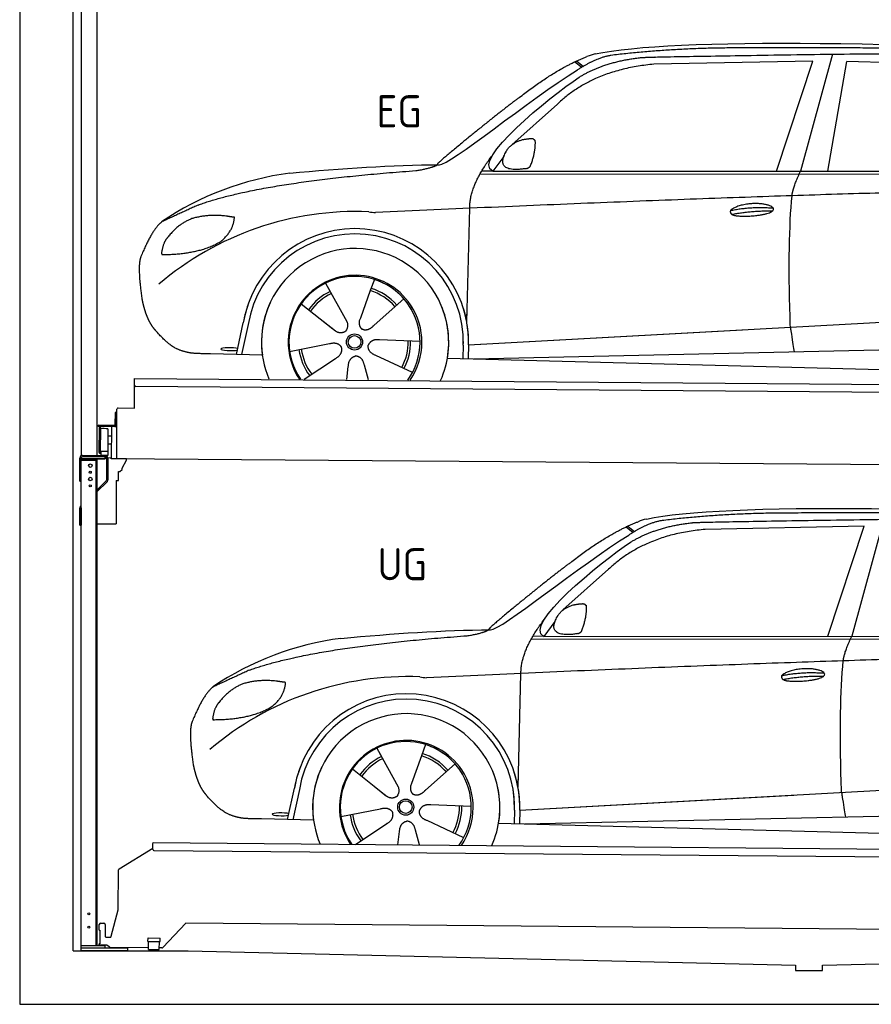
# Model space of a CAD drawing. Header units: millimetres. Extents: x -411 to 6777, y 0 to 6627.
# Tile 1 of 6: x 0 to 3183, y 0 to 3678. Entities that reach past the tile are written whole.
import ezdxf

# ---------------------------------------------------------------- set-up
doc = ezdxf.new("R2010")
doc.units = ezdxf.units.MM
for name, color, linetype, lineweight in [('car', 10, 'Continuous', 25), ('Gebäude', 7, 'Continuous', 25), ('Logo', 7, 'Continuous', 25), ('Plattform', 7, 'Continuous', 25), ('Sichtbare Kanten(DIN)', 7, 'Continuous', 25), ('Ständer hinten', 7, 'Continuous', 25)]:
    doc.layers.add(name, color=color, linetype=linetype, lineweight=lineweight)
doc.styles.get("Standard").update_dxf_attribs({"font": 'ISOCP.SHX'})

# ---------------------------------------------------------------- blocks, each defined once
blk = doc.blocks.new('UG Plattfrom Gl550')
for p, q in [((67.4, 76.5), (69.7, 76.5)), ((69.7, 76.5), (69.3, 25.5)), ((69.3, 25.5), (67, 25.5))]:
    blk.add_line(p, q)
at = {"layer": 'Sichtbare Kanten(DIN)'}
for p, q in [((141.8, 306.3), (268.1, 383.5)), ((268, 378.8), (268.2, 397.8)), ((268.2, 397.8), (268.3, 403.8)), ((268.3, 403.8), (5205.1, 360.7)), ((5199.8, 330.7), (273, 373.7)), ((138.7, 152.3), (139.4, 302.1)), ((112.2, 53.9), (138.7, 152.3)), ((67.4, 76.5), (67.6, 98.5)), ((72.6, 103.5), (84.6, 103.4)), ((89.6, 98.3), (89.2, 55.3)), ((391.4, 102.7), (305.3, 12)), ((5117, 61.5), (391.4, 102.7)), ((94.2, 50.3), (107.3, 50.2)), ((249.5, 34.9), (249.7, 47.9)), ((249.7, 47.9), (294.7, 47.5)), ((294.5, 34.5), (294.7, 47.5)), ((66.9, 20.5), (67, 25.5)), ((95.2, 20.3), (66.9, 20.5)), ((105.5, 13.3), (98.3, 19.2)), ((251.8, 10.9), (108.6, 12.2)), ((249.5, 34.9), (294.5, 34.5)), ((251.8, 4.9), (252, 34.9)), ((251.8, 4.9), (291.8, 4.6)), ((291.8, 4.6), (292, 34.6)), ((301.7, 10.5), (291.8, 10.6))]:
    blk.add_line(p, q, dxfattribs=at)
for centre, start, end in [((273, 378.7), 179.5, 269.5), ((144.4, 302.1), 121.4261, 179.5), ((72.6, 98.5), 89.5, 179.5), ((84.6, 98.4), 359.5, 89.5), ((94.2, 55.3), 179.5, 269.5), ((107.4, 55.2), 269.5, 344.9258), ((95.1, 15.3), 50.8402, 89.5), ((108.6, 17.2), 230.8402, 269.5), ((301.7, 15.5), 269.5, 316.4902)]:
    blk.add_arc(centre, 5, start, end, dxfattribs=at)
blk = doc.blocks.new('Palette EG Gl550')
at = {"layer": 'Sichtbare Kanten(DIN)'}
for p, q in [((17719.7, 10400.9), (17720.5, 10510.9)), ((17720.5, 10510.9), (22758.4, 10471.8)), ((22753.1, 10441.9), (17725.3, 10480.8)), ((17647.5, 10384.1), (17647.2, 10338.1)), ((17654.5, 10384.1), (17647.5, 10384.1)), ((17649.2, 10337.1), (17649.5, 10384.1)), ((17653.6, 10211.4), (17654.6, 10396.4)), ((17659.7, 10401.3), (17719.7, 10400.9)), ((17645.2, 10336.2), (17583.9, 10336.6)), ((17584.2, 10336.6), (17584.1, 10331.6)), ((17584.1, 10334.6), (17646.2, 10334.1)), ((17646.1, 10331.1), (17646.2, 10334.1)), ((17649.2, 10337.1), (17654.2, 10337.1)), ((17654.2, 10337.1), (17649.2, 10337.1)), ((17646.1, 10331.1), (17584.1, 10331.6)), ((17588.3, 10234.4), (17589, 10328.4)), ((17593, 10328.4), (17592.3, 10234.4)), ((17621, 10323.3), (17620.4, 10239)), ((17633.6, 10331.2), (17632.7, 10211.5)), ((17633.1, 10265.5), (17620.6, 10265.6)), ((17633.3, 10295.7), (17620.8, 10296.1)), ((17619.9, 10238.9), (17594.9, 10238.9)), ((17594.9, 10238.9), (17594.9, 10223.9)), ((17619.9, 10238.9), (17594.9, 10238.9)), ((17594.9, 10238.9), (17594.9, 10223.9)), ((17594.9, 10223.9), (17619.9, 10223.9)), ((17619.9, 10223.9), (17594.9, 10223.9)), ((17619.9, 10238.9), (17619.9, 10223.9)), ((17619.9, 10238.9), (17619.9, 10223.9)), ((22756, 10171.8), (17632.7, 10211.5))]:
    blk.add_line(p, q, dxfattribs=at)
for centre, radius, start, end in [((17725.3, 10485.8), 5, 179.556, 269.556), ((17659.6, 10396.3), 5, 89.556, 179.556), ((17645.2, 10338.2), 2.01, 269.7445, 359.3674), ((17646.2, 10337.1), 6, 269.556, 359.556), ((17646.2, 10337.1), 6, 269.5566, 359.5553), ((17646.2, 10337.1), 3, 269.7663, 359.5554), ((17591, 10328.4), 2, 359.3444, 179.3444), ((17593.4, 10324.3), 0.4, 179.3444, 271.7264), ((17604.5, 9997.2), 326.8, 87.1681, 91.938), ((17620.6, 10323.3), 0.4, 359.3444, 86.9565), ((17590.3, 10234.4), 2, 179.3444, 359.3444), ((17592.8, 10238.4), 0.4, 86.9623, 179.3444), ((17593.8, 10247.2), 8.39, 263.3001, 278.0521), ((17620, 10239), 0.4, 267.6536, 359.3444)]:
    blk.add_arc(centre, radius, start, end, dxfattribs=at)
blk = doc.blocks.new('Ständer hinten')
at = {"layer": 'Ständer hinten'}
for p, q in [((229.9, 5062), (229.9, 2048.6)), ((229.9, 5062), (289.9, 5062)), ((289.9, 2050), (289.9, 5062)), ((289.9, 4942), (312.9, 4942)), ((312.9, 4942), (312.9, 4790.7)), ((312.9, 4700.8), (312.9, 4540.8)), ((297.9, 4440.9), (289.9, 4441)), ((230, 2040), (230, 2037)), ((230, 2037), (318.9, 2037)), ((318.9, 2045), (235, 2045)), ((318.9, 2045), (318.9, 2037))]:
    blk.add_line(p, q, dxfattribs=at)
blk = doc.blocks.new('Car_EG')
at = {"layer": 'car'}
for p, q in [((3037.9, 3548.8), (2918.5, 3111.9)), ((2075.4, 3520.6), (2101.4, 3500.1)), ((2081.3, 3523.3), (2106.7, 3503.2)), ((2964.5, 3523), (2370.7, 3511.1)), ((2828.5, 3111.9), (2964.5, 3523)), ((3020.2, 3112), (3091, 3521.1)), ((3792.6, 3504.8), (3091, 3521.1)), ((2009.8, 3362.5), (1839, 3210.1)), ((1809.4, 3167), (1768.3, 3111.3)), ((1721.3, 3102.4), (4364.6, 3099.2)), ((1768.3, 3111.3), (1727, 3112.4)), ((1768.3, 3111.3), (4420.2, 3112.7)), ((1671.2, 2547.6), (1682.3, 2973.1)), ((1143.3, 2693.6), (1160.5, 2662.6)), ((1143.5, 2693.6), (1222.8, 2549.9)), ((1325.6, 2707.3), (1310.5, 2665.6)), ((1310.5, 2665.6), (1273.2, 2562.5)), ((1052.3, 2616.4), (1171, 2522.3)), ((1435.9, 2635.1), (1325, 2537)), ((1671.2, 2547.6), (1672.8, 2608.3)), ((810, 2427.3), (835.6, 2544.9)), ((854.1, 2539.5), (829.5, 2426.7)), ((1133.8, 2551.8), (1180.1, 2515.1)), ((1273.2, 2562.5), (1269.4, 2552.2)), ((1677.7, 2463), (3547.7, 2565.1)), ((1677.7, 2463), (2701.8, 2519)), ((1009, 2438.8), (1157.7, 2467.7)), ((1496.5, 2475.5), (1345.2, 2481.8)), ((907, 2424.7), (712.8, 2429.9)), ((1658.1, 2462.4), (1656.8, 2412)), ((1677.7, 2463), (1676.5, 2411.5)), ((1697, 2410.9), (3582.9, 2452.3)), ((1063.5, 2334.5), (1180.5, 2412.2)), ((1468.3, 2359.5), (1331, 2423.5)), ((1598.6, 2413.5), (3647.1, 2360.1)), ((1222.2, 2333.1), (1228.3, 2382.6)), ((1303.4, 2332.4), (1288.2, 2387.1))]:
    blk.add_line(p, q, dxfattribs=at)
for radius in [30.1, 23.6]:
    blk.add_circle((1251.5, 2473.8), radius, dxfattribs=at)
for centre, radius, start, end in [((2188.5, 3379.2), 174.5, 102.3489, 113.0153), ((1156.1, 1991.5), 1122.3, 97.5147, 123.9129), ((1259.2, 1820.1), 1141.2, 87.724, 130.3913), ((1332, 3074.5), 117.4, 256.4608, 268.6636), ((1253.6, 2472.9), 424.2, 10.1481, 170.2223), ((1253.4, 2472.7), 404.8, 358.5419, 170.499), ((1253.6, 2472.9), 350, 350.2258, 187.9239), ((1253.6, 2472.9), 250, 34.003, 143.5989), ((1251.5, 2473.8), 245, 51.7123, 188.2101), ((1251.5, 2473.8), 245, 30.221, 72.4019), ((1251.5, 2473.8), 209.6, 115.7372, 144.8747), ((1251.5, 2473.8), 200.6, 115.5705, 145.0215), ((1251.5, 2473.8), 200.6, 41.1155, 72.9111), ((1251.5, 2473.8), 209.6, 41.1302, 72.8747), ((1253.6, 2472.9), 424.2, 158.9384, 170.2223), ((1253.6, 2472.9), 350, 154.4856, 203.0931), ((1253.6, 2472.9), 350, 154.4856, 157.347), ((1253.6, 2472.9), 250, 143.5989, 213.5789), ((1251.5, 2473.8), 245, 144.4019, 214.6129), ((1253.6, 2472.9), 250, 143.5989, 147.9713), ((1251.5, 2473.8), 245, 143.0042, 147.4925), ((1251.5, 2473.8), 200.6, 41.1155, 44.3784), ((1251.5, 2473.8), 245, 324.3871, 34.5977), ((1253.6, 2472.9), 250, 325.4211, 34.003), ((1253.6, 2472.9), 250, 29.7422, 34.003), ((1253.6, 2472.9), 350, 350.2258, 23.1163), ((1253.6, 2472.9), 424.2, 358.6661, 18.6635), ((1253.6, 2472.9), 350, 335.9069, 11.3993), ((1253.6, 2472.9), 404.6, 358.5068, 9.6777), ((1253.6, 2472.9), 424.2, 358.6661, 9.1695), ((1251.5, 2473.8), 200.6, 331.5904, 1.0215), ((1251.5, 2473.8), 209.6, 331.7372, 0.8747), ((1251.5, 2473.8), 209.6, 187.7372, 216.8747), ((1251.5, 2473.8), 200.6, 187.5904, 217.0215)]:
    blk.add_arc(centre, radius, start, end, dxfattribs=at)
blk.add_ellipse((785.5, 2446.9), major_axis=(33.6, -0.3), ratio=0.157274, start_param=0.513473, end_param=5.704241, dxfattribs=at)
for points, degree in [([(2151.2, 3549.7), (2438.8, 3611.3), (3323.8, 3598), (4495.8, 3534.7)], 3), ([(2681.9, 3572.1), (2439, 3572), (2209.6, 3544.1)], 2), ([(3646, 3557.4), (3297.8, 3576.8), (2681.9, 3572.1)], 2), ([(1866.9, 3386.8), (2008, 3497.1), (2120.2, 3539.8)], 2), ([(2209.6, 3544.1), (2153.4, 3535.1), (2085, 3489.8)], 2), ([(2091.3, 3463.1), (2185.1, 3520.8), (2320.7, 3536)], 2), ([(2370.7, 3511.1), (2146.6, 3491.8), (2009.8, 3362.5)], 2), ([(1568.6, 3135.8), (1604.3, 3132), (1906.5, 3380.9), (2085, 3489.8)], 3), ([(1768.3, 3111.3), (1685.3, 3151.4), (1979.2, 3387.7), (2091.3, 3463.1)], 3), ([(1866.9, 3386.8), (1785.8, 3326.3), (1683.4, 3242.9), (1554.1, 3137.7), (1560, 3135.7)], 4), ([(1817.6, 3184.6), (1834.1, 3214.9), (1876.9, 3229)], 2), ([(1876.9, 3229), (1905.6, 3234.7), (1918.5, 3233.5)], 2), ([(1908.1, 3129.4), (1929.6, 3182.4), (1927, 3227.3)], 2), ([(1918.5, 3233.5), (1924.5, 3227.4), (1927, 3227.3)], 2), ([(1682.3, 2973.1), (1679.9, 3056.7), (1768.8, 3174)], 2), ([(1894.6, 3121.7), (1772.4, 3103), (1817.6, 3184.6)], 2), ([(1009.4, 3104.2), (1205.7, 3122.1), (1390.9, 3135.2), (1568.6, 3135.8)], 3), ([(1480.7, 3113.9), (1533.9, 3121.8), (1559.7, 3134.7)], 2), ([(1894.6, 3121.7), (1900.7, 3123.5), (1908.1, 3129.4)], 2), ([(667.1, 2985.4), (903.7, 3072), (1480.7, 3113.9)], 2), ([(2886.6, 3020), (2889.7, 3051), (2918.5, 3111.9)], 2), ([(4638.8, 3041), (3762.4, 3069.4), (1329.3, 2957.2)], 2), ([(667.1, 2985.4), (532.9, 2923.5)], 1), ([(770, 2944.2), (702.5, 2951.9), (643.1, 2934.4)], 2), ([(802.6, 2939.5), (784.9, 2941.6), (770, 2944.2)], 2), ([(2656.5, 2964.7), (2732, 2980.9), (2815.5, 2974.4)], 2), ([(2661.4, 2950.8), (2735.6, 2964.7), (2813.5, 2963.3)], 2), ([(532.9, 2923.5), (498.2, 2900.8), (453.2, 2793.7)], 2), ([(643.1, 2934.4), (590.8, 2913.7), (552.7, 2863.7)], 2), ([(752.9, 2850.7), (798.9, 2887.7), (802.6, 2939.5)], 2), ([(552.7, 2863.7), (534.5, 2843.9), (529.7, 2802.6)], 2), ([(531, 2800.3), (675.7, 2800.9), (752.9, 2850.7)], 2), ([(529.7, 2802.6), (533.1, 2802.5), (531, 2800.3)], 2), ([(453.2, 2793.7), (446.7, 2777.8), (444.7, 2749.3), (445.7, 2716.9), (456.9, 2633.7)], 4), ([(1171, 2522.3), (1194.3, 2500.4), (1217.6, 2513.8)], 2), ([(1157.7, 2467.7), (1188.4, 2476.4), (1203, 2453.9)], 2), ([(1345.2, 2481.8), (1313.5, 2485.8), (1302.5, 2461.3)], 2), ([(1180.5, 2412.2), (1208.5, 2427.6), (1203, 2453.9)], 2), ([(1331, 2423.5), (1301, 2434.5), (1302.5, 2461.3)], 2), ([(1228.3, 2382.6), (1229.5, 2414.6), (1255.5, 2421.5)], 2), ([(1288.2, 2387.1), (1282.2, 2418.5), (1255.5, 2421.5)], 2)]:
    blk.add_open_spline(points, degree=degree, dxfattribs=at)
for points, degree, knots in [([(2320.7, 3536), (2347.3, 3538), (2486.7, 3539.9), (3508.2, 3560), (4128.4, 3553.6), (4583.8, 3381), (4560.1, 3207.3)], 4, [0.0821318, 0.0821318, 0.0821318, 0.0821318, 0.0821318, 0.258851, 0.508851, 1, 1, 1, 1, 1]), ([(2880.4, 2528.7), (2879.9, 2542.3), (2879.5, 2555.6), (2879.1, 2568.8), (2873.5, 2758.7), (2876, 2909.1), (2886.6, 3020)], 3, [0, 0, 0, 0, 0.064923, 0.064923, 0.064923, 1, 1, 1, 1]), ([(2656.5, 2964.7), (2660.7, 2969.8), (2681.9, 2985.9), (2764.7, 3005.3), (2879.8, 2968.1), (2770.8, 2940.5), (2686, 2941.9), (2651.7, 2945.8), (2656.5, 2964.7)], 5, [0, 0, 0, 0, 0, 0, 0.300106, 0.500106, 0.700106, 1, 1, 1, 1, 1, 1]), ([(456.9, 2633.7), (457.7, 2629.5), (458.6, 2625.3), (459.5, 2621.1), (460.5, 2617.1), (464, 2602.3), (468, 2588.6), (472.4, 2576.1), (477.3, 2564.8)], 4, [0.4914944, 0.4914944, 0.4914944, 0.4914944, 0.4914944, 0.5422469, 0.5422469, 0.5422469, 0.5422469, 0.728655, 0.728655, 0.728655, 0.728655, 0.728655]), ([(476.9, 2565.5), (478.3, 2562.3), (479.7, 2559.2), (481.1, 2556.2), (482.6, 2553.3), (488.2, 2542.2), (494.2, 2532.8), (500.4, 2524.9), (506.9, 2517.4)], 4, [0.7288005, 0.7288005, 0.7288005, 0.7288005, 0.7288005, 0.7843928, 0.7843928, 0.7843928, 0.7843928, 1, 1, 1, 1, 1]), ([(1222.8, 2549.9), (1224.5, 2545.8), (1225.5, 2541.8), (1225.8, 2537.9), (1226.4, 2529.3), (1223.7, 2521.3), (1217.6, 2513.8)], 3, [0.2167758, 0.2167758, 0.2167758, 0.2167758, 0.4600873, 0.4600873, 0.4600873, 1, 1, 1, 1]), ([(1269.4, 2552.2), (1268.8, 2549), (1268.5, 2546), (1268.6, 2543.1), (1269, 2540.3), (1269.7, 2534.5), (1271.7, 2529.2), (1275.3, 2524.6), (1280.2, 2521.6)], 4, [0.3191838, 0.3191838, 0.3191838, 0.3191838, 0.3191838, 0.5438253, 0.5438253, 0.5438253, 0.5438253, 1, 1, 1, 1, 1]), ([(712.8, 2429.9), (688.1, 2430.6), (632.5, 2427), (596.4, 2440.9), (552.8, 2466), (506.9, 2517.4)], 4, [0, 0, 0, 0, 0, 0.597866, 1, 1, 1, 1, 1]), ([(1325, 2537), (1325, 2537), (1325, 2537), (1325, 2537), (1325, 2537), (1315.9, 2527.3), (1305.2, 2517.4), (1290.9, 2515), (1280.2, 2521.6)], 4, [-0.000003, -0.000003, -0.000003, -0.000003, -0.000003, 0, 0, 0, 0, 1, 1, 1, 1, 1]), ([(2880.4, 2528.7), (2881, 2524), (2881.7, 2519.5), (2882.4, 2515.2), (2883, 2511.2), (2883.5, 2507.3), (2884.1, 2503.5), (2888.6, 2473.3), (2892.2, 2451.2), (2894.7, 2437.2)], 3, [-0.000011, -0.000011, -0.000011, -0.000011, 0.107576, 0.107576, 0.107576, 0.206414, 0.206414, 0.206414, 1, 1, 1, 1])]:
    blk.add_open_spline(points, degree=degree, knots=knots, dxfattribs=at)
blk = doc.blocks.new('Car_147')
at = {"layer": 'car'}
for p, q in [((3229.2, 1811.5), (3109.9, 1374.6)), ((2266.8, 1783.3), (2292.7, 1762.8)), ((2272.6, 1786), (2298, 1765.9)), ((3155.8, 1785.7), (2562, 1773.8)), ((3019.9, 1374.6), (3155.8, 1785.7)), ((2201.2, 1625.2), (2030.4, 1472.8)), ((2000.7, 1429.7), (1959.6, 1374)), ((1912.6, 1365.1), (4556, 1361.9)), ((1959.6, 1374), (1918.4, 1375.1)), ((1959.6, 1374), (4611.6, 1375.4)), ((1862.5, 810.3), (1873.6, 1235.8)), ((1334.7, 956.3), (1351.9, 925.3)), ((1334.8, 956.3), (1414.2, 812.6)), ((1517, 970), (1501.9, 928.3)), ((1501.9, 928.3), (1464.5, 825.2)), ((1627.3, 897.8), (1516.3, 799.7)), ((1243.7, 879.1), (1362.3, 785)), ((1862.5, 810.3), (1864.1, 871)), ((1325.2, 814.5), (1371.4, 777.8)), ((1464.5, 825.2), (1460.7, 814.9)), ((1869, 725.7), (3739, 827.8)), ((1001.4, 690), (1027, 807.6)), ((1045.5, 802.2), (1020.9, 689.4)), ((1869, 725.7), (2893.1, 781.7)), ((1687.9, 738.2), (1536.6, 744.5)), ((1200.4, 701.5), (1349, 730.4)), ((1849.4, 725.1), (1848.1, 674.7)), ((1869, 725.7), (1867.8, 674.2)), ((1888.4, 673.6), (3774.2, 715)), ((1098.3, 687.4), (904.1, 692.6)), ((1254.9, 597.2), (1371.8, 674.9)), ((1659.6, 622.2), (1522.4, 686.2)), ((1789.9, 676.2), (3838.5, 622.8)), ((1413.6, 595.8), (1419.7, 645.3)), ((1494.8, 595.1), (1479.5, 649.8))]:
    blk.add_line(p, q, dxfattribs=at)
for radius in [30.1, 23.6]:
    blk.add_circle((1442.9, 736.5), radius, dxfattribs=at)
for centre, radius, start, end in [((2379.8, 1641.9), 174.5, 102.3489, 113.0153), ((1347.5, 254.1), 1122.3, 97.5147, 123.9129), ((1450.6, 82.8), 1141.2, 87.724, 130.3913), ((1523.4, 1337.2), 117.4, 256.4608, 268.6636), ((1445, 735.6), 424.2, 10.1481, 170.2223), ((1444.7, 735.4), 404.8, 358.5419, 170.499), ((1445, 735.6), 350, 350.2258, 187.9239), ((1442.9, 736.5), 245, 51.7123, 188.2101), ((1445, 735.6), 250, 34.003, 143.5989), ((1442.9, 736.5), 245, 30.221, 72.4019), ((1442.9, 736.5), 209.6, 115.7372, 144.8747), ((1442.9, 736.5), 200.6, 41.1155, 72.9111), ((1442.9, 736.5), 209.6, 41.1302, 72.8747), ((1445, 735.6), 424.2, 158.9384, 170.2223), ((1445, 735.6), 350, 154.4856, 203.0931), ((1445, 735.6), 350, 154.4856, 157.347), ((1445, 735.6), 250, 143.5989, 213.5789), ((1445, 735.6), 250, 143.5989, 147.9713), ((1442.9, 736.5), 245, 143.0042, 147.4925), ((1442.9, 736.5), 200.6, 115.5705, 145.0215), ((1442.9, 736.5), 245, 144.4019, 214.6129), ((1442.9, 736.5), 200.6, 41.1155, 44.3784), ((1442.9, 736.5), 245, 324.3871, 34.5977), ((1445, 735.6), 250, 325.4211, 34.003), ((1445, 735.6), 250, 29.7422, 34.003), ((1445, 735.6), 350, 350.2258, 23.1163), ((1445, 735.6), 424.2, 358.6661, 18.6635), ((1445, 735.6), 350, 335.9069, 11.3993), ((1445, 735.6), 404.6, 358.5068, 9.6777), ((1445, 735.6), 424.2, 358.6661, 9.1695), ((1442.9, 736.5), 200.6, 331.5904, 1.0215), ((1442.9, 736.5), 209.6, 331.7372, 0.8747), ((1442.9, 736.5), 209.6, 187.7372, 216.8747), ((1442.9, 736.5), 200.6, 187.5904, 217.0215)]:
    blk.add_arc(centre, radius, start, end, dxfattribs=at)
blk.add_ellipse((976.9, 709.6), major_axis=(33.6, -0.3), ratio=0.157274, start_param=0.513473, end_param=5.704241, dxfattribs=at)
for points, degree in [([(2342.5, 1812.4), (2630.1, 1874), (3515.1, 1860.7), (4687.1, 1797.4)], 3), ([(2058.2, 1649.5), (2199.3, 1759.8), (2311.6, 1802.5)], 2), ([(2401, 1806.8), (2344.7, 1797.8), (2276.3, 1752.5)], 2), ([(2873.2, 1834.8), (2630.4, 1834.7), (2401, 1806.8)], 2), ([(3837.4, 1820.1), (3489.2, 1839.5), (2873.2, 1834.8)], 2), ([(2562, 1773.8), (2337.9, 1754.5), (2201.2, 1625.2)], 2), ([(2282.7, 1725.8), (2376.5, 1783.5), (2512.1, 1798.7)], 2), ([(1760, 1398.5), (1795.6, 1394.7), (2097.9, 1643.6), (2276.3, 1752.5)], 3), ([(1959.6, 1374), (1876.6, 1414.1), (2170.6, 1650.4), (2282.7, 1725.8)], 3), ([(2058.2, 1649.5), (1977.1, 1589), (1874.8, 1505.6), (1745.4, 1400.4), (1751.4, 1398.4)], 4), ([(2009, 1447.3), (2025.5, 1477.6), (2068.2, 1491.7)], 2), ([(2068.2, 1491.7), (2096.9, 1497.4), (2109.8, 1496.2)], 2), ([(2099.5, 1392.1), (2120.9, 1445.1), (2118.3, 1490)], 2), ([(2109.8, 1496.2), (2115.9, 1490.1), (2118.3, 1490)], 2), ([(1873.6, 1235.8), (1871.3, 1319.4), (1960.2, 1436.7)], 2), ([(2086, 1384.4), (1963.8, 1365.7), (2009, 1447.3)], 2), ([(1200.7, 1366.9), (1397, 1384.8), (1582.2, 1397.9), (1760, 1398.5)], 3), ([(858.5, 1248.1), (1095.1, 1334.7), (1672.1, 1376.6)], 2), ([(1672.1, 1376.6), (1725.2, 1384.5), (1751.1, 1397.4)], 2), ([(2086, 1384.4), (2092, 1386.2), (2099.5, 1392.1)], 2), ([(3077.9, 1282.7), (3081.1, 1313.7), (3109.9, 1374.6)], 2), ([(4830.2, 1303.7), (3953.8, 1332.1), (1520.6, 1219.9)], 2), ([(858.5, 1248.1), (724.2, 1186.2)], 1), ([(2847.8, 1227.4), (2923.4, 1243.6), (3006.8, 1237.1)], 2), ([(2852.8, 1213.5), (2926.9, 1227.4), (3004.8, 1226)], 2), ([(724.2, 1186.2), (689.6, 1163.5), (644.6, 1056.4)], 2), ([(834.4, 1197.1), (782.1, 1176.4), (744.1, 1126.4)], 2), ([(961.4, 1206.9), (893.8, 1214.6), (834.4, 1197.1)], 2), ([(944.2, 1113.4), (990.3, 1150.4), (994, 1202.2)], 2), ([(994, 1202.2), (976.3, 1204.3), (961.4, 1206.9)], 2), ([(744.1, 1126.4), (725.8, 1106.6), (721.1, 1065.3)], 2), ([(722.4, 1063), (867.1, 1063.6), (944.2, 1113.4)], 2), ([(644.6, 1056.4), (638.1, 1040.5), (636, 1012), (637.1, 979.6), (648.2, 896.4)], 4), ([(721.1, 1065.3), (724.5, 1065.2), (722.4, 1063)], 2), ([(1362.3, 785), (1385.6, 763.1), (1409, 776.5)], 2), ([(1536.6, 744.5), (1504.9, 748.5), (1493.9, 724)], 2), ([(1349, 730.4), (1379.8, 739.1), (1394.4, 716.6)], 2), ([(1371.8, 674.9), (1399.8, 690.3), (1394.4, 716.6)], 2), ([(1522.4, 686.2), (1492.4, 697.2), (1493.9, 724)], 2), ([(1419.7, 645.3), (1420.9, 677.3), (1446.8, 684.2)], 2), ([(1479.5, 649.8), (1473.5, 681.2), (1446.8, 684.2)], 2)]:
    blk.add_open_spline(points, degree=degree, dxfattribs=at)
for points, degree, knots in [([(2512.1, 1798.7), (2538.6, 1800.7), (2678.1, 1802.6), (3699.5, 1822.7), (4319.8, 1816.3), (4775.2, 1643.7), (4751.5, 1470)], 4, [0.0821318, 0.0821318, 0.0821318, 0.0821318, 0.0821318, 0.258851, 0.508851, 1, 1, 1, 1, 1]), ([(2847.8, 1227.4), (2852.1, 1232.5), (2873.2, 1248.6), (2956.1, 1268), (3071.1, 1230.8), (2962.2, 1203.2), (2877.4, 1204.6), (2843.1, 1208.5), (2847.8, 1227.4)], 5, [0, 0, 0, 0, 0, 0, 0.300106, 0.500106, 0.700106, 1, 1, 1, 1, 1, 1]), ([(3071.7, 791.4), (3071.2, 805), (3070.8, 818.3), (3070.4, 831.5), (3064.8, 1021.4), (3067.3, 1171.8), (3077.9, 1282.7)], 3, [0, 0, 0, 0, 0.064923, 0.064923, 0.064923, 1, 1, 1, 1]), ([(648.2, 896.4), (649.1, 892.2), (650, 888), (650.9, 883.8), (651.9, 879.8), (655.4, 865), (659.4, 851.3), (663.8, 838.8), (668.6, 827.5)], 4, [0.4914944, 0.4914944, 0.4914944, 0.4914944, 0.4914944, 0.5422469, 0.5422469, 0.5422469, 0.5422469, 0.728655, 0.728655, 0.728655, 0.728655, 0.728655]), ([(668.3, 828.2), (669.7, 825), (671.1, 821.9), (672.5, 818.9), (673.9, 816), (679.6, 804.9), (685.5, 795.5), (691.8, 787.6), (698.3, 780.1)], 4, [0.7288005, 0.7288005, 0.7288005, 0.7288005, 0.7288005, 0.7843928, 0.7843928, 0.7843928, 0.7843928, 1, 1, 1, 1, 1]), ([(1414.2, 812.6), (1415.9, 808.5), (1416.8, 804.5), (1417.1, 800.6), (1417.8, 792), (1415.1, 784), (1409, 776.5)], 3, [0.2167758, 0.2167758, 0.2167758, 0.2167758, 0.4600873, 0.4600873, 0.4600873, 1, 1, 1, 1]), ([(1460.7, 814.9), (1460.2, 811.7), (1459.9, 808.7), (1460, 805.8), (1460.3, 803), (1461.1, 797.2), (1463.1, 791.9), (1466.6, 787.3), (1471.5, 784.3)], 4, [0.3191838, 0.3191838, 0.3191838, 0.3191838, 0.3191838, 0.5438253, 0.5438253, 0.5438253, 0.5438253, 1, 1, 1, 1, 1]), ([(904.1, 692.6), (879.5, 693.3), (823.8, 689.7), (787.8, 703.6), (744.1, 728.7), (698.3, 780.1)], 4, [0, 0, 0, 0, 0, 0.597866, 1, 1, 1, 1, 1]), ([(1516.3, 799.7), (1516.3, 799.7), (1516.3, 799.7), (1516.3, 799.7), (1516.3, 799.7), (1507.2, 790), (1496.6, 780.1), (1482.3, 777.7), (1471.5, 784.3)], 4, [-0.000003, -0.000003, -0.000003, -0.000003, -0.000003, 0, 0, 0, 0, 1, 1, 1, 1, 1]), ([(3071.7, 791.4), (3072.4, 786.7), (3073.1, 782.2), (3073.7, 777.9), (3074.3, 773.9), (3074.9, 770), (3075.5, 766.2), (3080, 736), (3083.5, 713.9), (3086, 699.9)], 3, [-0.000011, -0.000011, -0.000011, -0.000011, 0.107576, 0.107576, 0.107576, 0.206414, 0.206414, 0.206414, 1, 1, 1, 1])]:
    blk.add_open_spline(points, degree=degree, knots=knots, dxfattribs=at)
blk = doc.blocks.new('Ständer_hinten_GT185')
at = {"layer": 'Ständer hinten'}
for p, q in [((225, 1954), (225, 2040)), ((230, 200), (230, 2040)), ((319, 2037), (230, 2037)), ((230, 2032), (290, 2032)), ((235, 2050), (319, 2050)), ((319, 2045), (235, 2045)), ((285, 2032), (285, 218)), ((290, 218), (290, 2037)), ((225, 1954), (230, 1954)), ((290, 1922.1), (322.5, 1953.6)), ((325.8, 1950), (290, 1915.2)), ((360, 1956.3), (360, 1794)), ((230, 1854.9), (225, 1854.9)), ((225, 1790), (225, 1854.9)), ((228.1, 1862.1), (230, 1864)), ((230, 1854.9), (230, 1790)), ((225, 1790), (230, 1790)), ((290, 1794), (360, 1794)), ((319, 218), (230, 218)), ((404, 210), (230, 210)), ((404, 200), (230, 200)), ((319, 210), (319, 218)), ((404, 200), (404, 210))]:
    blk.add_line(p, q, dxfattribs=at)
at = {"layer": 'Ständer hinten', "color": 0}
for p, q in [((319, 2037), (319, 2045)), ((324, 2040), (324, 1957.2)), ((329, 2040), (328.9, 1957.1)), ((341.8, 2039.5), (329, 2040.6)), ((341.8, 2037.7), (341.8, 2039.5)), ((399.8, 2037.2), (341.8, 2037.7)), ((383, 2001.9), (399.7, 2032.7)), ((399.7, 2032.7), (399.8, 2037.2)), ((369, 1957), (369, 1990.5)), ((369, 1990.5), (374, 1990.5)), ((374, 1990.5), (382.9, 1997.4)), ((382.9, 1997.4), (383, 1997.8)), ((383, 1997.8), (383, 2001.9)), ((360, 1956.3), (369, 1957))]:
    blk.add_line(p, q, dxfattribs=at)
at = {"layer": 'Ständer hinten'}
for centre, radius in [((264, 2012), 6.5), ((264, 1987), 3.7), ((264, 1962), 6.5), ((264, 1937), 3.7), ((258.6, 338), 3.7), ((258.6, 288), 3.7)]:
    blk.add_circle(centre, radius, dxfattribs=at)
for centre, radius, start in [((235, 2040), 10, 90), ((235, 2040), 5, 90), ((235, 1854.9), 10, 134.1186)]:
    blk.add_arc(centre, radius, start, 180, dxfattribs=at)
at = {"layer": 'Ständer hinten', "color": 0}
for centre, radius, start, end in [((319, 2040), 10, 0.0086, 89.9915), ((319, 2040), 5, 0, 90), ((319, 1957.2), 5, 314.0428, 0), ((318.9, 1957.1), 10, 314.1186, 0)]:
    blk.add_arc(centre, radius, start, end, dxfattribs=at)
blk = doc.blocks.new('Gebäude_385_GT185')
at = {"layer": 'Gebäude'}
for p, q in [((0, 6100), (0, 0)), ((200, 200), (200, 5900)), ((200, 200), (630.1, 200)), ((630.1, 200), (2900, 146.1)), ((3000, 146.1), (5231.6, 200)), ((2900, 146.1), (2900, 126.1)), ((2900, 126.1), (3000, 126.1)), ((3000, 126.1), (3000, 146.1)), ((0, 0), (5900, 0))]:
    blk.add_line(p, q, dxfattribs=at)

msp = doc.modelspace()

# ---------------------------------------------------------------- block references
for name in ['Gebäude_385_GT185', 'Car_EG', 'Car_147']:
    msp.add_blockref(name, (0, 0))
at = {"layer": 'Plattform'}
for name, p in [('Palette EG Gl550', (-17291.04, -8173.85)), ('UG Plattfrom Gl550', (230.01, 200))]:
    msp.add_blockref(name, p, dxfattribs=at)
at = {"layer": 'Ständer hinten'}
for name in ['Ständer hinten', 'Ständer_hinten_GT185']:
    msp.add_blockref(name, (0, 0), dxfattribs=at)

# ---------------------------------------------------------------- texts
msp.add_text('UG', height=120).set_placement((1337.66, 1583.58))
at = {"layer": 'Logo'}
msp.add_text('EG', height=120, dxfattribs=at).set_placement((1334, 3275.32))

doc.saveas('drawing.dxf')
